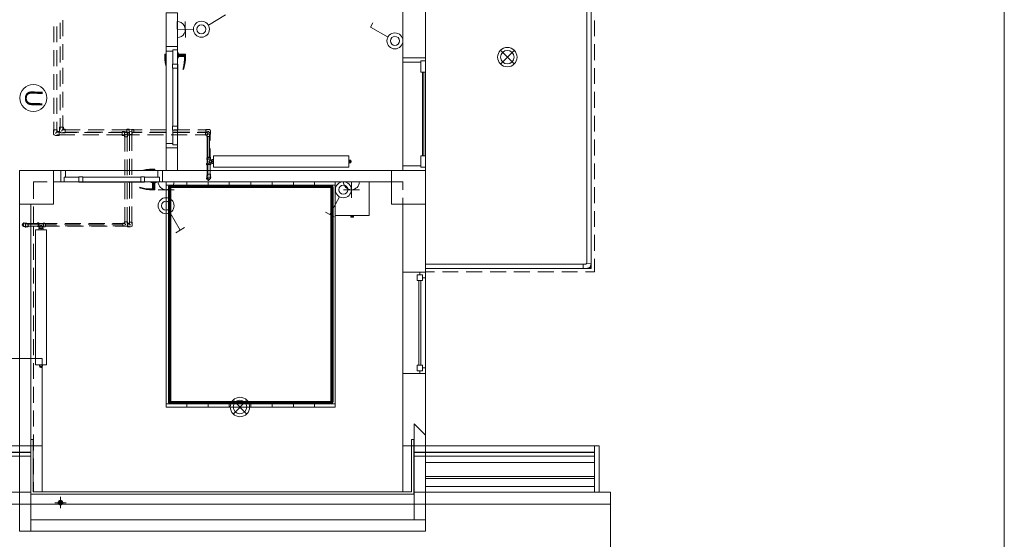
# Model space of a CAD drawing. Header units: millimetres. Extents: x 352 to 350573, y -22 to 37733.
# Tile 200 of 214: x 146877 to 164342, y 9409 to 18630. Entities that reach past the tile are written whole.
import ezdxf

# ---------------------------------------------------------------- set-up
doc = ezdxf.new("R2010")
doc.units = ezdxf.units.MM
for name, color, linetype in [('PDF _DN-MultiRoom', 5, 'Continuous'), ('PDF _PD-Socket', 1, 'Continuous'), ('PDF _PDF_Geometry', 7, 'Continuous'), ('PDF _Текст', 7, 'Continuous'), ('PDF$_83$-$Floor$Plan$-$В_Этаж$03_Сводный$M-EQPM', 2, 'Continuous'), ('PDF$_83$-$Floor$Plan$-$В_Этаж$03_Сводный$P-PIPE', 3, 'Continuous')]:
    doc.layers.add(name, color=color, linetype=linetype)
for name, color, linetype, true_color in [('PDF _PD-Lighting', 7, 'Continuous', 0xb80000), ('PDF _PD-Switches', 7, 'Continuous', 0x37dd00), ('PDF$_83$-$Floor$Plan$-$В_Этаж$03_Сводный$A-AREA', 7, 'Continuous', 0xdd6e00), ('PDF$_83$-$Floor$Plan$-$В_Этаж$03_Сводный$A-DETL-MBND', 7, 'Continuous', 0xdd3700), ('PDF$_83$-$Floor$Plan$-$В_Этаж$03_Сводный$P-PIPE-CNTR', 150, 'Continuous', 0x007fff), ('PDF$_83$new_ifc_RVT-1-В_Этаж$03_Сводный$A-COLS', 7, 'Continuous', 0xdddd6e), ('PDF$_83$new_ifc_RVT-1-В_Этаж$03_Сводный$A-DETL-MBND', 7, 'Continuous', 0xdcdcdc), ('PDF$_83$new_ifc_RVT-1-В_Этаж$03_Сводный$A-DOOR', 7, 'Continuous', 0xdcdcdc), ('PDF$_83$new_ifc_RVT-1-В_Этаж$03_Сводный$A-FLOR-HRAL', 7, 'Continuous', 0xdcdcdc), ('PDF$_83$new_ifc_RVT-1-В_Этаж$03_Сводный$A-GENM', 7, 'Continuous', 0xdd6e6e), ('PDF$_83$new_ifc_RVT-1-В_Этаж$03_Сводный$A-GLAZ', 7, 'Continuous', 0x6edddd), ('PDF$_83$new_ifc_RVT-1-В_Этаж$03_Сводный$A-PART', 7, 'Continuous', 0xdcdcdc), ('PDF$_83$new_ifc_RVT-1-В_Этаж$03_Сводный$A-ROOF', 7, 'Continuous', 0xdddd6e), ('PDF$_83$new_ifc_RVT-1-В_Этаж$03_Сводный$A-WALL', 7, 'Continuous', 0xdddd6e), ('PDF$_83$new_ifc_RVT-1-В_Этаж$03_Сводный$I-FURN', 7, 'Continuous', 0xdcdcdc), ('PDF$_83$new_ifc_RVT-1-В_Этаж$03_Сводный$Q-SPCQ', 7, 'Continuous', 0xdcdcdc)]:
    doc.layers.add(name, color=color, linetype=linetype, true_color=true_color)
doc.styles.add('PDF YuGothicUI', font='arial.ttf')

msp = doc.modelspace()

# ---------------------------------------------------------------- linework, layer by layer
at = {"layer": 'PDF _DN-MultiRoom', "lineweight": 0}
msp.add_circle((147118, 17241), 240, dxfattribs=at)
at = {"layer": 'PDF _PD-Lighting', "lineweight": 0}
for points in [[(155641, 17850), (155415, 18077)], [(155641, 18077), (155415, 17850)], [(150897, 11642), (150673, 11869)], [(150897, 11869), (150673, 11642)]]:
    msp.add_lwpolyline(points, dxfattribs=at)
for centre, radius in [((155527, 17965), 172), ((155527, 17965), 120), ((150784, 11757), 172), ((150784, 11757), 120)]:
    msp.add_circle(centre, radius, dxfattribs=at)
at = {"layer": 'PDF _PD-Socket', "lineweight": 0}
for points in [[(149672, 18596), (149678, 18311)], [(149815, 18598), (149819, 18313)], [(149674, 18453), (149958, 18459)], [(149616, 15753), (149334, 15753)], [(149475, 15753), (149475, 15471)], [(152904, 15753), (152620, 15753)], [(152763, 15753), (152763, 15471)], [(149616, 15612), (149334, 15612)], [(152904, 15612), (152620, 15612)]]:
    msp.add_lwpolyline(points, dxfattribs=at)
for centre, start, end in [((149672, 18454), 270.9471, 90.9471), ((149473, 15755), 180, 360), ((152762, 15755), 180, 360)]:
    msp.add_arc(centre, 142, start, end, dxfattribs=at)
at = {"layer": 'PDF _PD-Switches', "lineweight": 0}
for points in [[(150223, 18532), (150529, 18717)], [(153410, 18321), (153097, 18498), (153141, 18576)], [(152552, 15485), (152377, 15173)], [(149547, 15204), (149726, 14896)], [(152455, 15129), (152300, 15216)], [(149648, 14850), (149803, 14940)]]:
    msp.add_lwpolyline(points, dxfattribs=at)
for centre, radius in [((150100, 18460), 142), ((150100, 18460), 80.6), ((153532, 18254), 142), ((153532, 18254), 80.6), ((152618, 15612), 142), ((152618, 15612), 80.6), ((149473, 15329), 142), ((149473, 15329), 80.6)]:
    msp.add_circle(centre, radius, dxfattribs=at)
at = {"layer": 'PDF _PDF_Geometry', "lineweight": 0}
msp.add_lwpolyline([(126538, 347), (164342, 347), (164342, 27587), (126538, 27587), (126538, 347), (125740, 347), (125740, 5995), (126538, 5995), (125541, 5995), (125541, 10313), (126538, 10313)], dxfattribs=at)
at = {"layer": 'PDF$_83$-$Floor$Plan$-$В_Этаж$03_Сводный$A-AREA', "lineweight": 0}
for points in [[(153672, 18518), (153672, 18801)], [(149674, 18652), (149674, 18369)], [(153672, 18095), (153672, 18377)], [(149674, 18230), (149674, 17947)], [(153672, 17673), (153672, 17953)], [(149674, 17806), (149674, 17524)], [(153672, 17249), (153672, 17532)], [(149674, 17383), (149674, 17102)], [(149674, 16961), (149674, 16678)], [(153672, 16826), (153672, 17108)], [(153672, 16404), (153672, 16686)], [(149674, 16537), (149674, 16255)], [(153513, 15954), (153672, 15954), (153672, 16263)], [(149674, 16115), (149674, 15954), (149869, 15954)], [(150010, 15954), (150205, 15954)], [(150253, 15954), (150412, 15954)], [(150553, 15954), (150836, 15954)], [(150975, 15954), (151257, 15954)], [(151399, 15954), (151681, 15954)], [(151822, 15954), (152103, 15954)], [(152244, 15954), (152526, 15954)], [(152668, 15954), (152950, 15954)], [(153089, 15954), (153372, 15954)], [(147367, 15753), (147120, 15753), (147120, 15453)], [(147788, 15753), (147508, 15753)], [(148212, 15753), (147929, 15753)], [(148634, 15753), (148353, 15753)], [(149057, 15753), (148775, 15753)], [(149481, 15753), (149199, 15753)], [(149903, 15753), (149622, 15753)], [(150326, 15753), (150044, 15753)], [(150748, 15753), (150468, 15753)], [(151172, 15753), (150889, 15753)], [(151596, 15753), (151313, 15753)], [(152017, 15753), (151737, 15753)], [(152441, 15753), (152158, 15753)], [(152863, 15753), (152582, 15753)], [(153286, 15753), (153004, 15753)], [(153674, 15610), (153674, 15753), (153428, 15753)], [(153674, 15186), (153674, 15469)], [(147120, 15312), (147120, 15011)], [(153674, 14765), (153674, 15047)], [(147120, 14964), (147120, 14793)], [(147120, 14651), (147120, 14369)], [(153674, 14341), (153674, 14624)], [(147120, 14228), (147120, 13947)], [(153674, 13919), (153674, 14200)], [(147120, 13806), (147120, 13524)], [(153674, 13496), (153674, 13778)], [(147120, 13382), (147120, 13100)], [(153674, 13072), (153674, 13354)], [(147120, 12961), (147120, 12678)], [(153674, 12650), (153674, 12933)], [(147120, 12537), (147120, 12254)], [(153674, 12227), (153674, 12509)], [(147120, 12113), (147120, 11833)], [(153674, 11805), (153674, 12085)], [(147120, 11692), (147120, 11409)], [(153674, 11381), (153674, 11664)], [(147120, 11268), (147120, 10985)], [(153674, 10959), (153674, 11240)], [(147120, 10846), (147120, 10564)], [(153674, 10536), (153674, 10818)], [(147120, 10422), (147120, 10251), (147367, 10251)], [(153428, 10251), (153674, 10251), (153674, 10395)], [(147508, 10251), (147788, 10251)], [(147929, 10251), (148212, 10251)], [(148353, 10251), (148634, 10251)], [(148775, 10251), (149057, 10251)], [(149199, 10251), (149481, 10251)], [(149622, 10251), (149903, 10251)], [(150044, 10251), (150326, 10251)], [(150468, 10251), (150748, 10251)], [(150889, 10251), (151172, 10251)], [(151313, 10251), (151596, 10251)], [(151737, 10251), (152017, 10251)], [(152158, 10251), (152441, 10251)], [(152582, 10251), (152863, 10251)], [(153004, 10251), (153286, 10251)]]:
    msp.add_lwpolyline(points, dxfattribs=at)
at = {"layer": 'PDF$_83$-$Floor$Plan$-$В_Этаж$03_Сводный$A-DETL-MBND', "color": 1, "lineweight": 0}
for points in [[(147593, 18574), (147593, 18292)], [(147643, 18337), (147643, 18620)], [(147643, 17916), (147643, 18196)], [(147593, 18152), (147593, 17870)], [(147593, 17729), (147593, 17446)], [(147643, 17492), (147643, 17774)], [(147593, 17305), (147593, 17024)], [(147643, 17070), (147643, 17351)], [(147593, 16883), (147593, 16680)], [(147643, 16680), (147643, 16929)], [(147651, 16686), (147649, 16686), (147647, 16684), (147643, 16680), (147639, 16676), (147617, 16654)], [(147949, 16678), (147643, 16678)], [(147643, 16629), (147888, 16629)], [(148029, 16629), (148311, 16629)], [(148373, 16678), (148091, 16678)], [(148453, 16629), (148697, 16629)], [(148819, 16678), (148512, 16678)], [(148747, 16629), (148819, 16629)], [(148872, 16595), (148872, 16627), (148900, 16627), (148900, 16682), (148868, 16682), (148819, 16686), (148779, 16686), (148779, 16629)], [(148779, 16621), (148817, 16621), (148817, 16611)], [(148817, 16609), (148817, 16595)], [(148821, 16595), (148868, 16595)], [(148825, 16627), (148825, 16609), (148825, 16300)], [(148864, 16300), (148864, 16609), (148864, 16627)], [(148870, 16627), (148868, 16629), (148868, 16682)], [(149047, 16674), (148868, 16674)], [(148868, 16635), (149047, 16635)], [(149469, 16674), (149189, 16674)], [(149189, 16635), (149469, 16635)], [(149893, 16674), (149610, 16674)], [(149610, 16635), (149893, 16635)], [(150211, 16674), (150034, 16674)], [(150034, 16635), (150211, 16635)], [(150229, 16601), (150261, 16601), (150261, 16654), (150261, 16656), (150261, 16658), (150261, 16660), (150259, 16662), (150259, 16664), (150259, 16666), (150257, 16666), (150257, 16668), (150257, 16670), (150255, 16670), (150255, 16672), (150253, 16672), (150253, 16674), (150251, 16674), (150251, 16676), (150249, 16676), (150249, 16678), (150247, 16678), (150245, 16680), (150243, 16680), (150241, 16680), (150239, 16682), (150237, 16682), (150235, 16682), (150233, 16682), (150179, 16682), (150179, 16633)], [(150179, 16627), (150205, 16627), (150205, 16601)], [(150211, 16633), (150221, 16643), (150233, 16654)], [(150213, 16633), (150213, 16629)], [(150253, 16483), (150253, 16633)], [(150213, 16557), (150213, 16193)], [(150253, 16193), (150253, 16342)], [(148825, 16159), (148825, 15877)], [(148864, 15877), (148864, 16159)], [(148825, 15737), (148825, 15455)], [(148864, 15455), (148864, 15737)], [(150259, 15827), (150259, 15825), (150259, 15823), (150257, 15823), (150257, 15821), (150257, 15819), (150255, 15819), (150255, 15817), (150253, 15817), (150253, 15815)], [(150255, 15819), (150257, 15821)], [(150261, 15835), (150261, 15833), (150261, 15831), (150261, 15829)], [(148825, 15314), (148825, 15005)], [(148864, 15005), (148864, 15314)], [(146967, 14958), (146965, 14958), (146963, 14960), (146961, 14960), (146961, 14962), (146959, 14962), (146959, 14964), (146957, 14964)], [(146961, 14962), (146963, 14960)], [(146977, 14956), (146975, 14956), (146973, 14956), (146971, 14956)], [(147528, 15003), (147335, 15003)], [(147335, 14964), (147585, 14964)], [(147951, 15003), (147669, 15003)], [(147727, 14964), (148009, 14964)], [(148373, 15003), (148093, 15003)], [(148148, 14964), (148431, 14964)], [(148709, 15003), (148514, 15003)], [(148572, 14964), (148823, 14964)], [(148823, 15003), (148781, 15003)], [(148817, 15011), (148819, 15009), (148827, 15001), (148844, 14984)]]:
    msp.add_lwpolyline(points, dxfattribs=at)
at = {"layer": 'PDF$_83$-$Floor$Plan$-$В_Этаж$03_Сводный$A-DETL-MBND', "color": 5, "lineweight": 0}
for points in [[(147484, 18510), (147484, 18228)], [(147534, 18228), (147534, 18510)], [(147484, 18087), (147484, 17804)], [(147534, 17804), (147534, 18087)], [(147484, 17663), (147484, 17383)], [(147534, 17383), (147534, 17663)], [(147484, 17241), (147484, 16959)], [(147534, 16959), (147534, 17241)], [(147484, 16818), (147484, 16635)], [(147534, 16635), (147534, 16818)], [(147542, 16643), (147542, 16641), (147540, 16639), (147536, 16635), (147530, 16631), (147510, 16609)], [(147609, 16635), (147536, 16635)], [(147927, 16635), (147683, 16635)], [(148351, 16635), (148069, 16635)], [(148737, 16635), (148492, 16635)], [(148787, 16637), (148737, 16643), (148697, 16643)], [(148697, 16637), (148697, 16577), (148733, 16577), (148733, 16551), (148789, 16551), (148789, 16581), (148819, 16581), (148819, 16629)], [(148737, 16637), (148737, 16579), (148741, 16583), (148741, 16290)], [(148741, 16583), (148751, 16591), (148757, 16595), (148761, 16597), (148765, 16597), (148769, 16597), (148771, 16595), (148777, 16593), (148783, 16587), (148787, 16585), (148787, 16629)], [(149039, 16629), (148862, 16629)], [(149463, 16629), (149181, 16629)], [(149887, 16629), (149604, 16629)], [(150203, 16629), (150026, 16629)], [(150197, 16581), (150197, 16583), (150199, 16585), (150207, 16591), (150225, 16609)], [(147536, 16585), (147854, 16585)], [(147995, 16585), (148278, 16585)], [(148417, 16585), (148737, 16585)], [(148733, 16577), (148735, 16577), (148737, 16579)], [(148781, 16290), (148781, 16583)], [(148787, 16589), (149002, 16589)], [(148787, 16585), (148789, 16583), (148789, 16581)], [(149143, 16589), (149425, 16589)], [(149565, 16589), (149847, 16589)], [(149988, 16589), (150203, 16589)], [(150205, 16589), (150205, 16183)], [(150245, 16193), (150245, 16589)], [(150253, 16557), (150253, 16557)], [(148741, 16149), (148741, 15869)], [(148781, 15869), (148781, 16149)], [(148741, 15728), (148741, 15445)], [(148781, 15445), (148781, 15728)], [(150197, 15805), (150197, 15807), (150197, 15809), (150197, 15811)], [(150205, 15793), (150205, 15791)], [(150217, 15785), (150219, 15783)], [(150251, 15801), (150251, 15799), (150249, 15799), (150249, 15797), (150247, 15795), (150247, 15793), (150245, 15793), (150245, 15791), (150243, 15791), (150243, 15789), (150241, 15789), (150239, 15787), (150237, 15785), (150235, 15785), (150233, 15785), (150231, 15783), (150229, 15783), (150227, 15783), (150225, 15783)], [(150231, 15783), (150233, 15785)], [(150245, 15791), (150245, 15791)], [(150247, 15795), (150249, 15797)], [(150253, 15811), (150253, 15809), (150253, 15807), (150253, 15805)], [(148741, 15304), (148741, 15013)], [(148781, 15013), (148781, 15304)], [(146943, 14966), (146941, 14966), (146939, 14968), (146937, 14968), (146937, 14970), (146935, 14970), (146935, 14972), (146933, 14972), (146931, 14974), (146931, 14976), (146929, 14976), (146929, 14978), (146927, 14980), (146927, 14982), (146927, 14984), (146925, 14984), (146925, 14986), (146925, 14988), (146925, 14990), (146925, 14992), (146925, 14994), (146925, 14996), (146925, 14997), (146925, 14999), (146927, 15001), (146927, 15003), (146927, 15005), (146929, 15005), (146929, 15007), (146931, 15009), (146933, 15011), (146933, 15013), (146935, 15013), (146937, 15015), (146939, 15015), (146941, 15017), (146943, 15017), (146945, 15019)], [(146925, 14999), (146925, 14997)], [(146925, 14986), (146925, 14984)], [(146933, 15011), (146933, 15011)], [(146933, 14972), (146933, 14972)], [(146935, 14970), (146939, 14968)], [(146947, 15019), (146949, 15019), (146951, 15019)], [(146953, 14964), (146951, 14964), (146949, 14964), (146947, 14964)], [(146953, 15019), (146953, 15019)], [(147540, 15011), (147325, 15011)], [(147335, 14972), (147544, 14972)], [(147961, 15011), (147681, 15011)], [(147685, 14972), (147967, 14972)], [(148385, 15011), (148103, 15011)], [(148109, 14972), (148391, 14972)], [(148741, 15011), (148526, 15011)], [(148530, 14972), (148741, 14972)], [(148709, 14964), (148709, 14964)], [(148733, 15019), (148735, 15019), (148737, 15017), (148743, 15009), (148761, 14992)]]:
    msp.add_lwpolyline(points, dxfattribs=at)
for points in [[(147510, 16577), (147575, 16577), (147575, 16643), (147542, 16643), (147542, 16676), (147476, 16676), (147476, 16609, 0.393267)], [(148789, 14992), (148789, 15045), (148733, 15045), (148733, 15019), (148709, 15019), (148709, 14964), (148761, 14964, 0.428571)]]:
    msp.add_lwpolyline(points, format="xyb", close=True, dxfattribs=at)
at = {"layer": 'PDF$_83$-$Floor$Plan$-$В_Этаж$03_Сводный$A-DETL-MBND', "color": 1, "lineweight": 0}
for points in [[(147683, 16627), (147683, 16686), (147651, 16686), (147651, 16720), (147585, 16720), (147585, 16654, 0.455149), (147617, 16621), (147683, 16621)], [(148868, 16629, 0.65141), (148823, 16627), (148819, 16625), (148819, 16686)]]:
    msp.add_lwpolyline(points, format="xyb", dxfattribs=at)
at = {"layer": 'PDF$_83$-$Floor$Plan$-$В_Этаж$03_Сводный$A-DETL-MBND', "color": 5, "lineweight": 0}
msp.add_lwpolyline([(150253, 16557), (150253, 16609, 0.428571), (150225, 16637), (150171, 16637), (150171, 16581), (150197, 16581), (150197, 16557), (150251, 16557)], format="xyb", dxfattribs=at)
at = {"layer": 'PDF$_83$-$Floor$Plan$-$В_Этаж$03_Сводный$A-DETL-MBND', "color": 1, "lineweight": 0}
msp.add_lwpolyline([(148872, 14984), (148872, 15037), (148817, 15037), (148817, 15011), (148791, 15011), (148791, 14956), (148844, 14956, 0.428571)], format="xyb", close=True, dxfattribs=at)
at = {"layer": 'PDF$_83$-$Floor$Plan$-$В_Этаж$03_Сводный$A-DETL-MBND', "color": 5, "lineweight": 0}
msp.add_arc((150223, 15810), 27, 195.2467, 269.6161, dxfattribs=at)
at = {"layer": 'PDF$_83$-$Floor$Plan$-$В_Этаж$03_Сводный$M-EQPM', "lineweight": 0}
for points in [[(150213, 16054), (150193, 16054), (150193, 16078), (150201, 16078)], [(150205, 16179), (150197, 16179), (150197, 16149), (150209, 16149)], [(150201, 16149), (150201, 16082), (150233, 16082), (150265, 16082), (150265, 16062), (150233, 16062), (150201, 16062), (150201, 16082)], [(150245, 16193), (150247, 16193), (150249, 16193), (150251, 16193), (150253, 16193), (150255, 16193), (150257, 16193), (150257, 16191), (150259, 16191), (150259, 16189), (150261, 16187), (150261, 16185), (150263, 16159), (150203, 16159), (150205, 16185), (150205, 16187), (150205, 16189), (150207, 16189), (150207, 16191), (150209, 16191), (150209, 16193), (150211, 16193), (150213, 16193), (150215, 16193), (150217, 16193), (150219, 16193), (150221, 16193)], [(150211, 16153), (150209, 16153), (150207, 16153), (150205, 16153), (150205, 16155), (150203, 16155), (150203, 16157), (150203, 16159)], [(150261, 16185), (150205, 16185)], [(150207, 16153), (150209, 16153), (150211, 16153), (150213, 16153), (150215, 16153), (150217, 16153), (150219, 16153), (150221, 16153), (150223, 16153), (150225, 16153), (150227, 16153), (150229, 16153), (150231, 16153), (150233, 16153), (150235, 16153), (150237, 16153), (150239, 16153), (150241, 16153), (150243, 16153), (150245, 16153), (150247, 16153), (150249, 16153), (150251, 16153), (150253, 16153), (150255, 16153), (150257, 16153), (150259, 16153)], [(150209, 16153), (150209, 16082)], [(150251, 16193), (150249, 16193), (150247, 16193), (150245, 16193), (150243, 16193), (150241, 16193), (150239, 16193), (150237, 16193), (150235, 16193), (150233, 16193), (150231, 16193), (150229, 16193), (150227, 16193), (150225, 16193), (150223, 16193), (150221, 16193), (150219, 16193), (150217, 16193), (150215, 16193)], [(150257, 16090), (150257, 16092), (150255, 16092), (150249, 16098), (150233, 16113), (150249, 16129), (150255, 16135), (150257, 16137)], [(150233, 16082), (150233, 16062)], [(150263, 16159), (150263, 16157), (150263, 16155), (150261, 16155), (150261, 16153), (150259, 16153), (150257, 16153), (150255, 16153), (150257, 16153), (150257, 16137), (150271, 16137)], [(150257, 16082), (150257, 16090), (150271, 16090)], [(150293, 16143), (150271, 16143), (150271, 16086), (150293, 16086)], [(150314, 16078), (150293, 16078), (150293, 16113), (150293, 16151), (150314, 16151)], [(150293, 16113), (150314, 16113)], [(152733, 16135), (152733, 16137), (152713, 16137)], [(152713, 16090), (152733, 16090), (152733, 16092)], [(152745, 16135), (152733, 16135), (152733, 16133), (152745, 16133)], [(152733, 16115), (152733, 16133)], [(152745, 16115), (152733, 16115), (152733, 16111), (152745, 16111)], [(152733, 16094), (152733, 16111)], [(152745, 16094), (152733, 16094), (152733, 16092), (152745, 16092)], [(152749, 16133), (152749, 16131), (152751, 16129), (152753, 16123), (152753, 16119)], [(152749, 16109), (152759, 16109), (152759, 16119), (152749, 16119)], [(152749, 16094), (152749, 16096), (152751, 16099), (152753, 16105), (152753, 16109)], [(150257, 16062), (150257, 16054), (150253, 16054)], [(147195, 15003), (147195, 15023), (147219, 15023), (147219, 15015)], [(147203, 14960), (147195, 14960), (147195, 14964)], [(147291, 15015), (147223, 15015), (147223, 14984), (147223, 14952), (147203, 14952), (147203, 14984), (147203, 15015), (147223, 15015)], [(147223, 14984), (147203, 14984)], [(147217, 14902), (147217, 14924), (147255, 14924), (147293, 14924), (147293, 14902)], [(147295, 15007), (147223, 15007)], [(147223, 14960), (147231, 14960), (147231, 14946)], [(147285, 14924), (147285, 14946), (147225, 14946), (147225, 14924)], [(147231, 14960), (147233, 14962), (147239, 14968), (147255, 14984), (147271, 14968), (147277, 14962), (147279, 14960)], [(147255, 14924), (147255, 14902)], [(147299, 14954), (147297, 14954), (147297, 14956), (147295, 14956), (147295, 14958), (147295, 14960), (147295, 14962), (147295, 14960), (147279, 14960), (147279, 14946)], [(147321, 15011), (147321, 15019), (147291, 15019), (147291, 15007)], [(147295, 15005), (147295, 15007), (147295, 15009), (147295, 15011), (147297, 15011), (147297, 15013), (147299, 15013)], [(147295, 15009), (147295, 15007), (147295, 15005), (147295, 15003), (147295, 15001), (147295, 14999), (147295, 14997), (147295, 14996), (147295, 14994), (147295, 14992), (147295, 14990), (147295, 14988), (147295, 14986), (147295, 14984), (147295, 14982), (147295, 14980), (147295, 14978), (147295, 14976), (147295, 14974), (147295, 14972), (147295, 14970), (147295, 14968), (147295, 14966), (147295, 14964), (147295, 14962), (147295, 14960), (147295, 14958)], [(147335, 14974), (147335, 14972), (147335, 14970), (147335, 14968), (147335, 14966), (147335, 14964), (147335, 14962), (147333, 14960), (147333, 14958), (147331, 14958), (147329, 14958), (147329, 14956), (147327, 14956), (147299, 14954), (147299, 15013), (147327, 15011), (147329, 15011), (147331, 15011), (147331, 15009), (147333, 15009), (147333, 15007), (147335, 15007), (147335, 15005), (147335, 15003), (147335, 15001), (147335, 14999), (147335, 14997), (147335, 14996)], [(147327, 14956), (147327, 15011)], [(147335, 14966), (147335, 14968), (147335, 14970), (147335, 14972), (147335, 14974), (147335, 14976), (147335, 14978), (147335, 14980), (147335, 14982), (147335, 14984), (147335, 14986), (147335, 14988), (147335, 14990), (147335, 14992), (147335, 14994), (147335, 14996), (147335, 14997), (147335, 14999), (147335, 15001)], [(147231, 12503), (147231, 12483), (147233, 12483)], [(147235, 12471), (147235, 12483), (147233, 12483), (147233, 12471)], [(147235, 12483), (147253, 12483)], [(147235, 12467), (147237, 12467), (147239, 12465), (147247, 12463), (147251, 12463)], [(147251, 12467), (147251, 12457), (147261, 12457), (147261, 12467)], [(147257, 12471), (147257, 12483), (147253, 12483), (147253, 12471)], [(147257, 12483), (147275, 12483)], [(147275, 12467), (147273, 12467), (147271, 12465), (147263, 12463), (147261, 12463)], [(147277, 12471), (147277, 12483), (147275, 12483), (147275, 12471)], [(147277, 12483), (147279, 12483), (147279, 12503)]]:
    msp.add_lwpolyline(points, dxfattribs=at)
for points in [[(152713, 16014), (152713, 16215), (150314, 16215), (150314, 16014)], [(152713, 16215), (150314, 16215), (150314, 16014), (152713, 16014)], [(152745, 16094), (152745, 16092), (152749, 16092), (152749, 16135), (152745, 16135), (152745, 16133), (152745, 16115), (152745, 16111)], [(147156, 12503), (147355, 12503), (147355, 14902), (147156, 14902)], [(147355, 12503), (147355, 14902), (147156, 14902), (147156, 12503)], [(147235, 12471), (147233, 12471), (147233, 12467), (147277, 12467), (147277, 12471), (147275, 12471), (147257, 12471), (147253, 12471)]]:
    msp.add_lwpolyline(points, close=True, dxfattribs=at)
at = {"layer": 'PDF$_83$-$Floor$Plan$-$В_Этаж$03_Сводный$P-PIPE', "color": 5, "lineweight": 0}
for points in [[(150205, 16054), (150205, 15889)], [(150205, 15865), (150197, 15865), (150197, 15811), (150219, 15811)], [(150205, 15835), (150205, 15833)], [(150247, 15811), (150253, 15811), (150253, 15815)], [(147005, 15011), (147005, 15019), (146953, 15019), (146953, 14997)], [(146953, 14970), (146953, 14964), (146957, 14964)], [(146977, 15011), (146973, 15011)], [(147195, 15011), (147030, 15011)]]:
    msp.add_lwpolyline(points, dxfattribs=at)
at = {"layer": 'PDF$_83$-$Floor$Plan$-$В_Этаж$03_Сводный$P-PIPE', "color": 1, "lineweight": 0}
for points in [[(150213, 16062), (150213, 15857)], [(150253, 15857), (150253, 16062)], [(147203, 15003), (146997, 15003)], [(146997, 14964), (147203, 14964)]]:
    msp.add_lwpolyline(points, dxfattribs=at)
for points in [[(150233, 15889), (150205, 15889), (150205, 15835), (150261, 15835), (150261, 15889)], [(147030, 14984), (147030, 15011), (146977, 15011), (146977, 14956), (147030, 14956)]]:
    msp.add_lwpolyline(points, close=True, dxfattribs=at)
at = {"layer": 'PDF$_83$-$Floor$Plan$-$В_Этаж$03_Сводный$P-PIPE', "color": 5, "lineweight": 0}
for centre, start, end in [((150223, 15813), 222.6604, 227.2631), ((150223, 15813), 253.3219, 256.6749), ((150223, 15813), 283.3251, 286.6781), ((150223, 15813), 313.3244, 316.6756), ((150223, 15813), 323.4928, 330.0017), ((146951, 14993), 163.3219, 166.6749), ((146951, 14993), 193.3251, 196.6781), ((146951, 14993), 132.6604, 137.2631), ((146951, 14993), 223.3244, 226.6756), ((146951, 14993), 233.4928, 240.0017)]:
    msp.add_arc(centre, 28.8, start, end, dxfattribs=at)
at = {"layer": 'PDF$_83$-$Floor$Plan$-$В_Этаж$03_Сводный$P-PIPE', "color": 1, "lineweight": 0}
for centre, start, end in [((150231, 15837), 222.6604, 227.2631), ((150231, 15837), 253.3219, 256.6749), ((150231, 15837), 283.3251, 286.6781), ((150231, 15837), 313.3244, 316.6756), ((150231, 15837), 323.4928, 330.0017), ((146975, 14985), 163.3219, 166.6749), ((146975, 14985), 193.3251, 196.6781), ((146975, 14985), 132.6604, 137.2631), ((146975, 14985), 223.3244, 226.6756), ((146975, 14985), 233.4928, 240.0017)]:
    msp.add_arc(centre, 28.8, start, end, dxfattribs=at)
at = {"layer": 'PDF$_83$-$Floor$Plan$-$В_Этаж$03_Сводный$P-PIPE', "transparency": 33554559}
for points in [[(147558, 10084), (147649, 10072), (147552, 10072)], [(147649, 10072), (147552, 10072), (147651, 10058)], [(147552, 10072), (147651, 10058), (147552, 10058)], [(147651, 10058), (147552, 10058), (147649, 10046)], [(147552, 10058), (147649, 10046), (147552, 10046)], [(147649, 10046), (147552, 10046), (147643, 10035)], [(147552, 10046), (147643, 10035), (147558, 10035)], [(147565, 10094), (147643, 10084), (147558, 10084)], [(147643, 10084), (147558, 10084), (147649, 10072)], [(147643, 10035), (147558, 10035), (147635, 10025)], [(147558, 10035), (147635, 10025), (147565, 10025)], [(147575, 10102), (147635, 10094), (147565, 10094)], [(147635, 10094), (147565, 10094), (147643, 10084)], [(147635, 10025), (147565, 10025), (147625, 10017)], [(147565, 10025), (147625, 10017), (147575, 10017)], [(147587, 10108), (147625, 10102), (147575, 10102)], [(147625, 10102), (147575, 10102), (147635, 10094)], [(147575, 10017), (147587, 10011), (147613, 10011)], [(147575, 10017), (147625, 10017), (147613, 10011)], [(147601, 10110), (147613, 10108), (147587, 10108)], [(147613, 10108), (147587, 10108), (147625, 10102)], [(147587, 10011), (147613, 10011), (147601, 10009)]]:
    msp.add_solid(points, dxfattribs=at)
at = {"layer": 'PDF$_83$-$Floor$Plan$-$В_Этаж$03_Сводный$P-PIPE-CNTR', "color": 5, "lineweight": 0}
for points in [[(150185, 15811), (150197, 15811)], [(150225, 15771), (150225, 15783)], [(150253, 15811), (150265, 15811)], [(146953, 15019), (146953, 15031)], [(146913, 14992), (146925, 14992)], [(146953, 14952), (146953, 14964)]]:
    msp.add_lwpolyline(points, dxfattribs=at)
at = {"layer": 'PDF$_83$-$Floor$Plan$-$В_Этаж$03_Сводный$P-PIPE-CNTR', "color": 1, "lineweight": 0}
for points in [[(150193, 15835), (150205, 15835)], [(150233, 15795), (150233, 15807)], [(150261, 15835), (150273, 15835)], [(146977, 15011), (146977, 15023)], [(146937, 14984), (146949, 14984)], [(146977, 14944), (146977, 14956)]]:
    msp.add_lwpolyline(points, dxfattribs=at)
at = {"layer": 'PDF$_83$-$Floor$Plan$-$В_Этаж$03_Сводный$P-PIPE-CNTR', "color": 22, "lineweight": 0, "true_color": 0xdd3700}
for points in [[(147601, 10110), (147601, 10160)], [(147500, 10058), (147552, 10058)], [(147601, 9959), (147601, 10009)], [(147651, 10058), (147701, 10058)]]:
    msp.add_lwpolyline(points, dxfattribs=at)
at = {"layer": 'PDF$_83$new_ifc_RVT-1-В_Этаж$03_Сводный$A-COLS', "lineweight": 0}
for points in [[(146875, 15354), (147476, 15354), (147476, 15954), (146875, 15954)], [(153473, 15354), (154074, 15354), (154074, 15954), (153473, 15954)]]:
    msp.add_lwpolyline(points, close=True, dxfattribs=at)
at = {"layer": 'PDF$_83$new_ifc_RVT-1-В_Этаж$03_Сводный$A-DETL-MBND', "lineweight": 0}
for points in [[(157074, 18335), (157074, 18618)], [(157074, 17914), (157074, 18194)], [(157074, 17490), (157074, 17772)], [(157074, 17066), (157074, 17349)], [(157074, 16645), (157074, 16925)], [(157074, 16221), (157074, 16503)], [(157074, 15799), (157074, 16080)], [(157074, 15375), (157074, 15658)], [(157074, 14952), (157074, 15234)], [(157074, 14530), (157074, 14811)], [(156913, 14154), (157074, 14154), (157074, 14389)], [(154074, 14154), (154235, 14154)], [(154376, 14154), (154657, 14154)], [(154798, 14154), (155081, 14154)], [(155222, 14154), (155504, 14154)], [(155643, 14154), (155926, 14154)], [(156067, 14154), (156350, 14154)], [(156491, 14154), (156771, 14154)]]:
    msp.add_lwpolyline(points, dxfattribs=at)
at = {"layer": 'PDF$_83$new_ifc_RVT-1-В_Этаж$03_Сводный$A-DOOR', "lineweight": 0}
for points in [[(149473, 17792), (149467, 17814), (149457, 17868), (149467, 17922), (149467, 17947), (149453, 17947), (149453, 17997), (149453, 18007), (149453, 18015), (149453, 18017), (149467, 18017), (149467, 18015), (149473, 18015)], [(149473, 18017), (149467, 18017), (149467, 18015), (149467, 18007), (149467, 17997), (149467, 17947), (149453, 17947), (149453, 17922), (149457, 17868)], [(149467, 17997), (149467, 18007), (149467, 18015), (149453, 18015)], [(149473, 18007), (149467, 18007), (149453, 18007)], [(149473, 17997), (149467, 17997), (149453, 17997)], [(149676, 17941), (149680, 17941), (149680, 18055), (149676, 18055)], [(149680, 18041), (149688, 18037), (149688, 18033), (149688, 18023)], [(149680, 18035), (149688, 18033)], [(149680, 18023), (149700, 18021), (149700, 18019), (149700, 18009)], [(149680, 18021), (149700, 18019)], [(149817, 17997), (149803, 17997), (149700, 17997), (149700, 18009), (149680, 18011)], [(149803, 17977), (149700, 17977), (149700, 17985), (149700, 17997), (149680, 17997)], [(149700, 18017), (149803, 18017), (149803, 18015), (149700, 18015)], [(149700, 18007), (149803, 18007), (149803, 17997)], [(149817, 18007), (149803, 18007), (149803, 18015), (149817, 18015)], [(149467, 17987), (149473, 17987)], [(149467, 17981), (149473, 17981)], [(149473, 17977), (149467, 17977)], [(149467, 17814), (149471, 17870), (149467, 17922)], [(149471, 17870), (149473, 17862)], [(149680, 17985), (149700, 17985)], [(149680, 17975), (149700, 17977), (149700, 17973), (149680, 17971)], [(149688, 17973), (149688, 17963), (149688, 17957), (149680, 17953)], [(149688, 17963), (149680, 17959)], [(149700, 17987), (149803, 17987)], [(149700, 17981), (149803, 17981)], [(149789, 17762), (149783, 17747), (149769, 17750), (149775, 17766), (149789, 17818), (149797, 17870), (149803, 17922)], [(149803, 17814), (149789, 17762), (149789, 17818)], [(149797, 17870), (149803, 17814), (149811, 17868)], [(149680, 17760), (149676, 17760)], [(149680, 17754), (149676, 17754)], [(149680, 17749), (149676, 17749)], [(149680, 17741), (149676, 17741)], [(149680, 17735), (149676, 17735)], [(149680, 17731), (149676, 17731)], [(149680, 17725), (149676, 17725)], [(149680, 17719), (149676, 17719)], [(149680, 17715), (149676, 17715)], [(149680, 17709), (149676, 17709)], [(149680, 17705), (149676, 17705)], [(149680, 17701), (149676, 17701)], [(149680, 17697), (149676, 17697)], [(149680, 17768), (149680, 17760), (149680, 17754), (149680, 17749), (149680, 17741), (149680, 17735), (149680, 17731), (149680, 17725), (149680, 17719), (149680, 17715), (149680, 17709), (149680, 17705), (149680, 17701), (149680, 17697), (149680, 17253), (149680, 16810), (149680, 16806), (149680, 16802), (149680, 16798), (149680, 16794), (149680, 16788), (149680, 16784), (149680, 16778), (149680, 16772), (149680, 16766), (149680, 16760), (149680, 16754), (149680, 16746), (149680, 16740)], [(154022, 17697), (154022, 16211)], [(154046, 16211), (154046, 17697)], [(149680, 16810), (149676, 16810)], [(149680, 16806), (149676, 16806)], [(149680, 16802), (149676, 16802)], [(149680, 16798), (149676, 16798)], [(149680, 16794), (149676, 16794)], [(149680, 16788), (149676, 16788)], [(149680, 16784), (149676, 16784)], [(149680, 16778), (149676, 16778)], [(149680, 16772), (149676, 16772)], [(149680, 16766), (149676, 16766)], [(149680, 16760), (149676, 16760)], [(149680, 16754), (149676, 16754)], [(149680, 16746), (149676, 16746)], [(149047, 15956), (149071, 15962), (149123, 15972), (149177, 15962), (149203, 15962), (149203, 15976), (149254, 15976), (149264, 15976), (149270, 15976), (149274, 15976), (149274, 15962), (149270, 15962), (149270, 15956)], [(149071, 15962), (149125, 15958), (149177, 15962)], [(149125, 15958), (149117, 15956)], [(149274, 15956), (149274, 15962), (149270, 15962), (149264, 15962), (149254, 15962), (149203, 15962), (149203, 15976), (149177, 15976), (149123, 15972)], [(149234, 15956), (149234, 15962)], [(149236, 15962), (149236, 15956)], [(149244, 15962), (149244, 15956)], [(149254, 15956), (149254, 15962), (149254, 15976)], [(149254, 15962), (149264, 15962), (149270, 15962), (149270, 15976)], [(149264, 15956), (149264, 15962), (149264, 15976)], [(149024, 15749), (149018, 15749), (149010, 15749), (149004, 15749), (148998, 15749), (148992, 15749), (148986, 15749), (148980, 15749), (148976, 15749), (148970, 15749), (148966, 15749), (148962, 15749), (148958, 15749), (148954, 15749), (148510, 15749), (148065, 15749), (148063, 15749), (148059, 15749), (148053, 15749), (148049, 15749), (148045, 15749), (148039, 15749), (148033, 15749), (148027, 15749), (148021, 15749), (148015, 15749), (148009, 15749), (148003, 15749), (147995, 15749)], [(148003, 15749), (148003, 15751)], [(148009, 15749), (148009, 15751)], [(148015, 15749), (148015, 15751)], [(148021, 15749), (148021, 15751)], [(148027, 15749), (148027, 15751)], [(148033, 15749), (148033, 15751)], [(148039, 15749), (148039, 15751)], [(148045, 15749), (148045, 15751)], [(148049, 15749), (148049, 15751)], [(148053, 15749), (148053, 15751)], [(148059, 15749), (148059, 15751)], [(148063, 15749), (148063, 15751)], [(148065, 15749), (148065, 15751)], [(148954, 15749), (148954, 15751)], [(148958, 15749), (148958, 15751)], [(148962, 15749), (148962, 15751)], [(148966, 15749), (148966, 15751)], [(148970, 15749), (148970, 15751)], [(148976, 15749), (148976, 15751)], [(148980, 15749), (148980, 15751)], [(148986, 15749), (148986, 15751)], [(148992, 15749), (148992, 15751)], [(148998, 15749), (148998, 15751)], [(149004, 15749), (149004, 15751)], [(149010, 15749), (149010, 15751)], [(149018, 15749), (149018, 15751)], [(149197, 15751), (149197, 15747), (149310, 15747), (149310, 15751)], [(149228, 15739), (149218, 15739), (149214, 15739), (149209, 15747)], [(149218, 15739), (149214, 15747)], [(149232, 15728), (149230, 15728), (149228, 15747)], [(149254, 15612), (149254, 15626), (149254, 15728), (149242, 15728), (149232, 15728), (149230, 15747)], [(149234, 15626), (149234, 15728)], [(149236, 15728), (149236, 15626)], [(149240, 15747), (149242, 15728)], [(149244, 15728), (149244, 15626)], [(149276, 15747), (149274, 15728), (149266, 15728), (149254, 15728), (149254, 15747)], [(149264, 15728), (149264, 15626), (149254, 15626)], [(149266, 15747), (149266, 15728)], [(149280, 15747), (149278, 15728), (149274, 15728), (149274, 15626), (149270, 15626), (149270, 15728)], [(149298, 15747), (149294, 15739), (149288, 15739), (149278, 15739)], [(149292, 15747), (149288, 15739)], [(149020, 15640), (149002, 15646), (149008, 15660), (149024, 15654), (149073, 15640), (149125, 15630), (149177, 15626)], [(149071, 15626), (149020, 15640), (149073, 15640)], [(149125, 15630), (149071, 15626), (149123, 15616)], [(149264, 15612), (149264, 15626), (149270, 15626), (149270, 15612)]]:
    msp.add_lwpolyline(points, dxfattribs=at)
at = {"layer": 'PDF$_83$new_ifc_RVT-1-В_Этаж$03_Сводный$A-DOOR', "color": 133, "lineweight": 0, "true_color": 0x6edddd}
for points in [[(149475, 18073), (149594, 18073), (149594, 18097), (149674, 18097), (149674, 18154), (149475, 18154)], [(149594, 18097), (149594, 17838), (149674, 17838), (149674, 18097)], [(149590, 17838), (149590, 17768), (149680, 17768), (149680, 17838)], [(153674, 17874), (153994, 17874), (153994, 17898), (154074, 17898), (154074, 17953), (153674, 17953)], [(154074, 17898), (153994, 17898), (153994, 17697), (154074, 17697)], [(149594, 17768), (149594, 16740), (149674, 16740), (149674, 17768)], [(149590, 16670), (149680, 16670), (149680, 16740), (149590, 16740)], [(149594, 16410), (149674, 16410), (149674, 16670), (149594, 16670)], [(149594, 16410), (149594, 16434), (149475, 16434), (149475, 16354), (149674, 16354), (149674, 16410)], [(153994, 16010), (154074, 16010), (154074, 16211), (153994, 16211)], [(147665, 15835), (147689, 15835), (147689, 15954), (147609, 15954), (147609, 15753), (147665, 15753)], [(149330, 15954), (149330, 15835), (149354, 15835), (149354, 15753), (149409, 15753), (149409, 15954)], [(154074, 15954), (154074, 16010), (153994, 16010), (153994, 16034), (153674, 16034), (153674, 15954)], [(147665, 15835), (147665, 15753), (147926, 15753), (147926, 15835)], [(147926, 15839), (147926, 15749), (147995, 15749), (147995, 15839)], [(149024, 15835), (147995, 15835), (147995, 15753), (149024, 15753)], [(149093, 15839), (149024, 15839), (149024, 15749), (149093, 15749)], [(149354, 15835), (149093, 15835), (149093, 15753), (149354, 15753)]]:
    msp.add_lwpolyline(points, close=True, dxfattribs=at)
at = {"layer": 'PDF$_83$new_ifc_RVT-1-В_Этаж$03_Сводный$A-DOOR', "lineweight": 0}
for points in [[(149817, 17947), (149817, 17997), (149817, 18007), (149817, 18015), (149817, 18017), (149803, 18017), (149803, 18015), (149803, 18007), (149803, 17997), (149803, 17947), (149803, 17922), (149811, 17868), (149817, 17922)], [(149803, 17947), (149817, 17947)], [(149203, 15612), (149254, 15612), (149264, 15612), (149270, 15612), (149274, 15612), (149274, 15626), (149270, 15626), (149264, 15626), (149254, 15626), (149203, 15626), (149177, 15626), (149123, 15616), (149177, 15612)], [(149203, 15626), (149203, 15612)]]:
    msp.add_lwpolyline(points, close=True, dxfattribs=at)
at = {"layer": 'PDF$_83$new_ifc_RVT-1-В_Этаж$03_Сводный$A-FLOR-HRAL', "lineweight": 0}
for points in [[(156934, 14307), (157014, 14301), (157014, 21753), (156934, 21753)], [(157014, 14214), (156994, 14234), (157014, 14214), (156926, 14214), (156946, 14218), (156968, 14226), (156988, 14240), (157002, 14260), (157010, 14281), (157014, 14301)]]:
    msp.add_lwpolyline(points, close=True, dxfattribs=at)
for points in [[(154074, 14293), (156873, 14293), (156873, 14214), (154074, 14214)], [(156926, 14214), (156873, 14214), (156873, 14293), (156921, 14293), (156926, 14295), (156928, 14295), (156930, 14297), (156932, 14299), (156932, 14301), (156934, 14307), (157014, 14301)], [(156994, 14248), (156994, 14234), (156980, 14234)]]:
    msp.add_lwpolyline(points, dxfattribs=at)
at = {"layer": 'PDF$_83$new_ifc_RVT-1-В_Этаж$03_Сводный$A-GENM', "lineweight": 0}
for points in [[(149473, 18154), (149473, 16354), (149676, 16354), (149676, 18154)], [(153672, 17953), (153672, 15954), (154076, 15954), (154076, 17953)], [(149409, 15956), (147609, 15956), (147609, 15751), (149409, 15751)], [(153672, 14150), (153672, 12350), (154076, 12350), (154076, 14150)], [(147275, 12618), (146676, 12618), (146676, 11067), (147275, 11067)], [(147116, 10251), (147116, 11182), (147076, 11182), (147076, 10212), (153871, 10212), (153871, 11182), (153829, 11182), (153829, 10251)], [(157074, 11067), (157074, 10247), (157153, 10247), (157153, 11067)], [(153871, 10317), (153875, 10317), (153875, 10884), (153871, 10884)]]:
    msp.add_lwpolyline(points, close=True, dxfattribs=at)
msp.add_lwpolyline([(147275, 11067), (147275, 10251)], dxfattribs=at)
at = {"layer": 'PDF$_83$new_ifc_RVT-1-В_Этаж$03_Сводный$A-GLAZ', "lineweight": 0}
for points in [[(153975, 14150), (153975, 14100), (154024, 14100), (154024, 14049), (154074, 14049), (154074, 14150)], [(154024, 13999), (154024, 14100), (153925, 14100), (153925, 13999)], [(154024, 12400), (154024, 12499), (153925, 12499), (153925, 12400)], [(153975, 12400), (153975, 12350), (154074, 12350), (154074, 12449), (154024, 12449), (154024, 12400)]]:
    msp.add_lwpolyline(points, close=True, dxfattribs=at)
at = {"layer": 'PDF$_83$new_ifc_RVT-1-В_Этаж$03_Сводный$A-GLAZ', "color": 254, "lineweight": 0, "true_color": 0xdcdcdc}
for points in [[(153955, 13999), (153955, 12499)], [(153994, 12499), (153994, 13999)]]:
    msp.add_lwpolyline(points, dxfattribs=at)
at = {"layer": 'PDF$_83$new_ifc_RVT-1-В_Этаж$03_Сводный$A-PART', "lineweight": 0}
for points in [[(156934, 14307), (157014, 14301), (157014, 21753), (156934, 21753)], [(157014, 14214), (156994, 14234), (157014, 14214), (156926, 14214), (156946, 14218), (156968, 14226), (156988, 14240), (157002, 14260), (157010, 14281), (157014, 14301)]]:
    msp.add_lwpolyline(points, close=True, dxfattribs=at)
for points in [[(154074, 14293), (156873, 14293), (156873, 14214), (154074, 14214)], [(156926, 14214), (156873, 14214), (156873, 14293), (156921, 14293), (156926, 14295), (156928, 14295), (156930, 14297), (156932, 14299), (156932, 14301), (156934, 14307), (157014, 14301)], [(156994, 14248), (156994, 14234), (156980, 14234)]]:
    msp.add_lwpolyline(points, dxfattribs=at)
at = {"layer": 'PDF$_83$new_ifc_RVT-1-В_Этаж$03_Сводный$A-ROOF', "lineweight": 0}
for points in [[(147076, 11067), (142471, 11067), (142471, 10954), (147076, 10954)], [(157074, 11067), (153871, 11067), (153871, 10954), (157074, 10954)], [(157354, 10247), (153871, 10247), (153871, 10212), (150474, 10212), (147076, 10212), (147076, 10247), (142471, 10247), (142471, 10212), (139074, 10212), (135676, 10212), (135676, 10247), (132197, 10247), (132197, 10035), (157354, 10035)]]:
    msp.add_lwpolyline(points, close=True, dxfattribs=at)
at = {"layer": 'PDF$_83$new_ifc_RVT-1-В_Этаж$03_Сводный$A-ROOF', "color": 254, "lineweight": 0, "true_color": 0xdcdcdc}
msp.add_lwpolyline([(157354, 10035), (157354, 5428), (132197, 5428), (132197, 10035)], dxfattribs=at)
at = {"layer": 'PDF$_83$new_ifc_RVT-1-В_Этаж$03_Сводный$A-WALL', "lineweight": 0}
for points in [[(154074, 17953), (154074, 19559), (153674, 19559), (153674, 17953)], [(149674, 18154), (149674, 18753), (149475, 18753), (149475, 18154)], [(149674, 15954), (149674, 16354), (149475, 16354), (149475, 15954)], [(147609, 15954), (147476, 15954), (147476, 15753), (147609, 15753)], [(153473, 15954), (149409, 15954), (149409, 15753), (153473, 15753)], [(146875, 15354), (146875, 11067), (147076, 11067), (147076, 15354)], [(154074, 14150), (154074, 15354), (153674, 15354), (153674, 14150)], [(154074, 11260), (154074, 12350), (153674, 12350), (153674, 11067), (153875, 11067), (153875, 11457)], [(154074, 11260), (153875, 11457), (153875, 9754), (154074, 9754)], [(146875, 11067), (146875, 9555), (147076, 9555), (147076, 11067)], [(154074, 9754), (147076, 9754), (147076, 9555), (154074, 9555)]]:
    msp.add_lwpolyline(points, close=True, dxfattribs=at)
at = {"layer": 'PDF$_83$new_ifc_RVT-1-В_Этаж$03_Сводный$A-WALL', "color": 254, "lineweight": 0, "true_color": 0xdcdcdc}
msp.add_lwpolyline([(153674, 11067), (153674, 10251)], dxfattribs=at)
at = {"layer": 'PDF$_83$new_ifc_RVT-1-В_Этаж$03_Сводный$I-FURN', "lineweight": 0}
for points in [[(149475, 11815), (149475, 11755), (149475, 11815), (149843, 11815), (149843, 11755), (150219, 11755), (150219, 11815), (150595, 11815), (150595, 11755), (150975, 11755), (150975, 11815), (151353, 11815), (151731, 11815), (151731, 11755), (151731, 11815), (152105, 11815), (152105, 11755), (151731, 11755), (151353, 11755), (151353, 11815), (151353, 11755), (150975, 11755), (150975, 11815), (150595, 11815), (150595, 11755), (150219, 11755), (150219, 11815), (149843, 11815), (149475, 11815), (149475, 15694), (149843, 15694), (150219, 15694), (150219, 15753), (150219, 15694), (150595, 15694), (150595, 15753), (150595, 15694), (150975, 15694), (151353, 15694), (151731, 15694), (151731, 15753), (151731, 15694), (152105, 15694), (152105, 15753), (152105, 15694), (152475, 15694), (152105, 15694), (151731, 15694), (151353, 15694), (150975, 15694), (150595, 15694), (150219, 15694), (149843, 15694), (149475, 15694), (149475, 15753), (149475, 15694)], [(153073, 15753), (153073, 15155), (152475, 15155), (152475, 15753)], [(149555, 15650), (149555, 15654), (149547, 15658), (149549, 15662), (149535, 15674), (149545, 15680), (149541, 15690), (149555, 15692), (149555, 15694), (149539, 15692), (149527, 15682), (149519, 15670), (149515, 15654), (149515, 11855), (149519, 11839), (149527, 11827), (149539, 11817), (149555, 11815), (149555, 11817), (152395, 11817), (152393, 11827), (152405, 11829), (152397, 11845), (152401, 11849), (152395, 11855), (152403, 11851), (152405, 11857), (152423, 11857), (152423, 15652), (152405, 15652), (152403, 15658), (152395, 15654), (152393, 15654), (152391, 15654)], [(149519, 15670), (149519, 15668), (149517, 15654), (149527, 15652), (149527, 11857), (149545, 11857), (149547, 11851), (149555, 11855), (149549, 11849), (149547, 11851), (149529, 11845), (149527, 11857), (149517, 11855), (149517, 15654), (149515, 15654)], [(149555, 11855), (149555, 11859), (149545, 11857), (149545, 15652), (149527, 15652), (149529, 15664), (149519, 15668), (149527, 15682), (149541, 15690), (149539, 15692)], [(149527, 15682), (149527, 15682)], [(149555, 11859), (149555, 15650), (149545, 15652), (149547, 15658), (149529, 15664), (149535, 15674), (149527, 15682)], [(152393, 15654), (152395, 15650), (152405, 15652), (152405, 11857), (152395, 11859), (152393, 11855), (152395, 11855), (152397, 11845), (152391, 11845), (152393, 11827), (149557, 11827), (149555, 11817), (149541, 11819), (149539, 11817)], [(152409, 15692), (152409, 15690), (152395, 15692), (152393, 15682), (149557, 15682), (149559, 15664), (149551, 15664), (149555, 15654), (149549, 15662), (149551, 15664), (149545, 15680), (149557, 15682), (149555, 15692), (152395, 15692), (152395, 15694), (152409, 15692), (152423, 15682), (152431, 15670), (152435, 15654), (152435, 11855), (152431, 11839), (152423, 11827), (152409, 11817), (152395, 11815), (152395, 11817), (152409, 11819), (152405, 11829), (152415, 11835), (152401, 11849), (152403, 11851), (152421, 11845), (152423, 11857), (152433, 11855), (152433, 15654), (152423, 15652), (152421, 15664), (152403, 15658), (152401, 15662), (152395, 15654), (152397, 15664), (152401, 15662), (152415, 15674), (152421, 15664), (152431, 15668), (152433, 15654), (152435, 15654)], [(149555, 15654), (149559, 15654), (149559, 15664), (152391, 15664), (152393, 15682), (152405, 15680), (152409, 15690), (152421, 15682), (152423, 15682)], [(149555, 15654), (149555, 15654)], [(149559, 15654), (152391, 15654), (152391, 15664), (152397, 15664), (152405, 15680), (152415, 15674), (152421, 15682), (152431, 15668), (152431, 15670)], [(152395, 15650), (152395, 11859)], [(152475, 15155), (152475, 11815), (152105, 11815), (152105, 11755), (152475, 11755), (152475, 11815), (152105, 11815), (151731, 11815), (151353, 11815), (150975, 11815), (150595, 11815), (150219, 11815), (149843, 11815), (149843, 11755), (150219, 11755), (150595, 11755), (150975, 11755), (151353, 11755), (151731, 11755), (152105, 11755), (152475, 11755), (152475, 11815)], [(152753, 15155), (152753, 15125), (152751, 15125), (152751, 15155)], [(152753, 15125), (152763, 15125), (152763, 15155)], [(152763, 15125), (152775, 15125), (152775, 15155)], [(152775, 15125), (152787, 15125), (152787, 15155)], [(152787, 15125), (152795, 15125), (152795, 15155)], [(152795, 15125), (152799, 15125), (152799, 15155)], [(149559, 11855), (149555, 11855), (149551, 11845), (149549, 11849), (149535, 11835), (149529, 11845), (149519, 11841), (149517, 11855), (149515, 11855)], [(152393, 11855), (152391, 11855), (152391, 11845), (149559, 11845), (149557, 11827), (149545, 11829), (149541, 11819), (149527, 11827), (149519, 11841), (149519, 11839)], [(152391, 11855), (149559, 11855), (149559, 11845), (149551, 11845), (149545, 11829), (149535, 11835), (149527, 11827)], [(149527, 11827), (149527, 11827)], [(149555, 11855), (149555, 11855)], [(152409, 11817), (152409, 11819), (152421, 11827), (152415, 11835), (152421, 11845), (152431, 11841), (152421, 11827), (152423, 11827)], [(152435, 11855), (152433, 11855), (152431, 11841), (152431, 11839)]]:
    msp.add_lwpolyline(points, dxfattribs=at)
for points in [[(149843, 15753), (149843, 15694)], [(150975, 15753), (150975, 15694)], [(151353, 15753), (151353, 15694)], [(149843, 11755), (149475, 11755)]]:
    msp.add_lwpolyline(points, close=True, dxfattribs=at)
at = {"layer": 'PDF$_83$new_ifc_RVT-1-В_Этаж$03_Сводный$Q-SPCQ', "color": 9, "lineweight": 0, "true_color": 0xbababa}
for points in [[(142471, 10948), (142471, 10884), (147076, 10884), (147076, 10948)], [(153871, 10948), (153871, 10884), (157074, 10884), (157074, 10948)]]:
    msp.add_lwpolyline(points, close=True, dxfattribs=at)
at = {"layer": 'PDF$_83$new_ifc_RVT-1-В_Этаж$03_Сводный$Q-SPCQ', "lineweight": 0}
for points in [[(153871, 10950), (153875, 10950)], [(154074, 10950), (157074, 10950)], [(157074, 10774), (154074, 10774)], [(154074, 10526), (157074, 10526)], [(154074, 10490), (157074, 10490)], [(157074, 10349), (154074, 10349)]]:
    msp.add_lwpolyline(points, dxfattribs=at)

# ---------------------------------------------------------------- texts
at = {"layer": 'PDF _Текст', "color": 5, "insert": (147129, 17389), "char_height": 308, "attachment_point": 4, "rotation": 268.4508, "style": 'PDF YuGothicUI'}
msp.add_mtext('U', dxfattribs=at)

doc.saveas('drawing.dxf')
